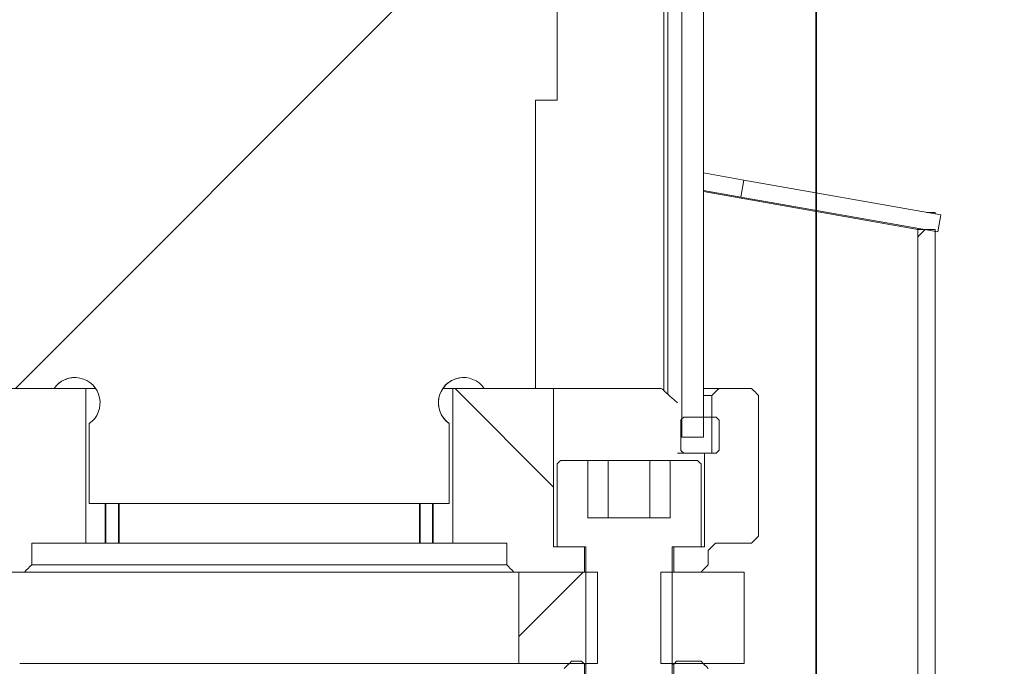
# Model space of a CAD drawing. Header units: millimetres. Extents: x 4 to 1188, y 1 to 840.
# Tile 177 of 256: x 679.91 to 689.04, y 322.36 to 328.34. Entities that reach past the tile are written whole.
import ezdxf

# ---------------------------------------------------------------- set-up
doc = ezdxf.new("R2010")
doc.units = ezdxf.units.MM
doc.layers.add('1', color=7, linetype='Continuous')
doc.styles.add('Arial Unicode MS', font='Arial Unicode MS')
doc.dimstyles.get("Standard").update_dxf_attribs({"dimtxt": 0.18, "dimasz": 0.18, "dimexe": 0.18, "dimexo": 0.0625, "dimgap": 0.09, "dimtad": 0, "dimtih": 1, "dimtoh": 1, "dimdec": 4, "dimzin": 0, "dimdsep": 46, "dimtxsty": 'Standard', "dimcen": 0.09, "dimadec": 0, "dimazin": 0, "dimtfac": 1, "dimtdec": 4, "dimtofl": 0, "dimtmove": 0, "dimatfit": 3, "dimfxl": 0, "dimtolj": 1, "dimtzin": 0, "dimarcsym": 0})

# ---------------------------------------------------------------- blocks, each defined once
blk = doc.blocks.new('_U9')
at = {"layer": '1', "color": 18, "lineweight": 35}
for p, q in [((765.5658, 431.4159), (765.5658, 279.2286)), ((687.2926, 333.4197), (687.2926, 279.2286)), ((687.2926, 281.2286), (765.5658, 281.2286))]:
    blk.add_line(p, q, dxfattribs=at)
at = {"layer": '1', "color": 18, "lineweight": 70}
for points in [[(687.2926, 281.2286), (690.7926, 282.0046), (690.7926, 280.4527)], [(765.5658, 281.2286), (762.0658, 280.4527), (762.0658, 282.0046)]]:
    blk.add_solid(points, dxfattribs=at)
at = {"layer": '1', "color": 18, "linetype": 'Continuous', "lineweight": 13, "insert": (723.2419, 281.9755), "char_height": 3, "attachment_point": 7, "line_spacing_factor": 1.047437, "style": 'Arial Unicode MS'}
blk.add_mtext('\\fArial Unicode MS|b0|i0;\\W1.0000;587', dxfattribs=at)

msp = doc.modelspace()

# ---------------------------------------------------------------- hatches: boundary and pattern name
at = {"layer": '1', "linetype": 'Continuous', "lineweight": 35}
h = msp.add_hatch(dxfattribs=at)
h.set_pattern_fill('ANSI31', color=154, scale=1.55, angle=-2.13e-14, style=0)
h.paths.add_polyline_path([(686.0479, 324.4764), (686.0479, 411.143), (686.2479, 411.143), (686.2479, 324.4764)], flags=0)
h.paths.add_polyline_path([(678.2039, 411.143), (678.4039, 411.143), (678.4039, 324.4764), (678.2039, 324.4764)], flags=0)
h = msp.add_hatch(dxfattribs=at)
h.set_pattern_fill('ANSI31', color=154, scale=1.55, angle=-2.13e-14, style=0)
edge = h.paths.add_edge_path(flags=0)
edge.add_line((684.6926, 327.5964), (684.6926, 324.9297))
edge.add_line((684.6926, 324.9297), (684.2174, 324.9297))
edge.add_ellipse((684.0259, 324.7964), major_axis=(-0.2333, 0), ratio=1, start_angle=214.8499, end_angle=415.1501)
edge.add_line((683.8926, 324.6049), (683.8926, 323.863))
edge.add_line((683.8926, 323.863), (680.5592, 323.863))
edge.add_line((680.5592, 323.863), (680.5592, 324.6049))
edge.add_ellipse((680.4259, 324.7964), major_axis=(-0.2333, 0), ratio=1, start_angle=124.8499, end_angle=325.1501)
edge.add_line((680.2344, 324.9297), (679.7592, 324.9297))
edge.add_line((679.7592, 324.9297), (679.7592, 327.5964))
edge.add_line((679.7592, 327.5964), (679.5592, 327.5964))
edge.add_line((679.5592, 327.5964), (679.5592, 410.2964))
edge.add_line((679.5592, 410.2964), (680.2344, 410.2964))
edge.add_ellipse((680.4259, 410.4297), major_axis=(-0.2333, 0), ratio=1, start_angle=34.8499, end_angle=235.1501)
edge.add_line((680.5592, 410.6212), (680.5592, 410.963))
edge.add_line((680.5592, 410.963), (681.6926, 410.963))
edge.add_line((681.6926, 410.963), (681.6926, 410.2964))
edge.add_line((681.6926, 410.2964), (682.7592, 410.2964))
edge.add_line((682.7592, 410.2964), (682.7592, 410.963))
edge.add_line((682.7592, 410.963), (683.8926, 410.963))
edge.add_line((683.8926, 410.963), (683.8926, 410.6212))
edge.add_ellipse((684.0259, 410.4297), major_axis=(-0.2333, 0), ratio=1, start_angle=304.8499, end_angle=505.1501)
edge.add_line((684.2174, 410.2964), (684.8926, 410.2964))
edge.add_line((684.8926, 410.2964), (684.8926, 327.5964))
edge.add_line((684.8926, 327.5964), (684.6926, 327.5964))
edge = h.paths.add_edge_path(flags=0)
edge.add_ellipse((681.0259, 339.153), major_axis=(0.4533, 0), ratio=1, start_angle=0, end_angle=360)
edge = h.paths.add_edge_path(flags=0)
edge.add_ellipse((683.4259, 339.153), major_axis=(0.4533, 0), ratio=1, start_angle=0, end_angle=360)
edge = h.paths.add_edge_path(flags=0)
edge.add_ellipse((681.0259, 360.4864), major_axis=(0.4533, 0), ratio=1, start_angle=0, end_angle=360)
edge = h.paths.add_edge_path(flags=0)
edge.add_ellipse((683.4259, 360.4864), major_axis=(0.4533, 0), ratio=1, start_angle=0, end_angle=360)
edge = h.paths.add_edge_path(flags=0)
edge.add_ellipse((681.0259, 381.8197), major_axis=(0.4533, 0), ratio=1, start_angle=0, end_angle=360)
edge = h.paths.add_edge_path(flags=0)
edge.add_ellipse((683.4259, 381.8197), major_axis=(0.4533, 0), ratio=1, start_angle=0, end_angle=360)
edge = h.paths.add_edge_path(flags=0)
edge.add_ellipse((683.4259, 403.153), major_axis=(0.4533, 0), ratio=1, start_angle=0, end_angle=360)
edge = h.paths.add_edge_path(flags=0)
edge.add_ellipse((681.0259, 403.153), major_axis=(0.4533, 0), ratio=1, start_angle=0, end_angle=360)
h = msp.add_hatch(dxfattribs=at)
h.set_pattern_fill('ANSI31', color=154, scale=1.55, angle=-2.13e-14, style=0)
h.paths.add_polyline_path([(688.3951, 292.0753), (688.2351, 292.0753), (688.2351, 326.3989), (688.3951, 326.3989)], flags=0)
h = msp.add_hatch(dxfattribs=at)
h.set_pattern_fill('ANSI31', color=154, scale=1.55, angle=89.9544, style=0)
edge = h.paths.add_edge_path(flags=0)
edge.add_line((686.2926, 323.4297), (686.2926, 323.2964))
edge.add_line((686.6926, 323.4964), (686.3592, 323.4964))
edge.add_line((686.3259, 324.3297), (686.3259, 324.9297))
edge.add_line((686.3259, 324.9297), (686.7592, 324.9297))
edge.add_line((686.7592, 324.9297), (686.7592, 323.563))
edge.add_line((686.2592, 323.463), (686.2592, 324.3297))
edge.add_line((685.9725, 323.463), (686.2592, 323.463))
edge.add_line((685.9725, 323.463), (685.9725, 323.2297))
edge.add_line((685.9725, 323.2297), (686.2259, 323.2297))
h.paths.add_polyline_path([(679.3059, 323.463), (679.5926, 323.463), (679.5926, 324.9297), (680.5259, 324.9297), (680.5259, 323.4964), (680.0259, 323.4964), (680.0259, 323.2297), (679.3059, 323.2297)], flags=0)
h.paths.add_polyline_path([(683.9259, 323.4964), (683.9259, 324.9297), (684.8593, 324.9297), (684.8593, 323.463), (685.146, 323.463), (685.146, 323.2297), (684.4259, 323.2297), (684.4259, 323.4964)], flags=0)
edge = h.paths.add_edge_path(flags=0)
edge.add_line((678.1592, 323.2964), (678.1592, 323.4297))
edge.add_line((678.4793, 323.463), (678.4793, 323.2297))
edge.add_line((678.4793, 323.2297), (678.2259, 323.2297))
edge.add_line((678.1926, 323.463), (678.4793, 323.463))
edge.add_line((678.1926, 324.3297), (678.1926, 323.463))
edge.add_line((678.1259, 324.3297), (678.1259, 324.9297))
edge.add_line((678.1259, 324.9297), (677.6926, 324.9297))
edge.add_line((677.6926, 324.9297), (677.6926, 323.563))
edge.add_line((678.0926, 323.4964), (677.7592, 323.4964))
h = msp.add_hatch(dxfattribs=at)
h.set_pattern_fill('ANSI31', color=154, scale=1.55, angle=29.9848, style=0)
h.paths.add_polyline_path([(678.4126, 324.663), (678.4126, 324.3297), (678.0592, 324.3297), (678.0592, 324.663)], flags=0)
h.paths.add_polyline_path([(686.0392, 324.663), (686.3926, 324.663), (686.3926, 324.3297), (686.0392, 324.3297)], flags=0)
h = msp.add_hatch(dxfattribs=at)
h.set_pattern_fill('ANSI31', color=154, scale=1.55, angle=-2.13e-14, style=0)
h.paths.add_polyline_path([(685.8525, 323.2297), (686.6259, 323.2297), (686.6259, 322.383), (685.8525, 322.383)], flags=0)
h.paths.add_polyline_path([(679.9145, 323.2297), (679.9145, 322.383), (679.1859, 322.383), (679.1859, 323.2297)], flags=0)
h.paths.add_polyline_path([(678.5993, 323.2297), (678.5993, 322.383), (678.1517, 322.383), (678.1517, 323.2297)], flags=0)
h.paths.add_polyline_path([(684.5373, 322.383), (684.5373, 323.2297), (685.2659, 323.2297), (685.2659, 322.383)], flags=0)
h = msp.add_hatch(dxfattribs=at)
h.set_pattern_fill('ANSI31', color=154, scale=1.55, angle=29.9848, style=0)
edge = h.paths.add_edge_path(flags=0)
edge.add_line((684.9592, 320.8703), (684.9592, 322.337))
edge.add_line((685.1459, 320.8303), (685.1459, 322.377))
edge = h.paths.add_edge_path(flags=0)
edge.add_line((679.4926, 322.337), (679.4926, 320.8703))
edge.add_line((679.3059, 322.377), (679.3059, 320.8303))
h.paths.add_polyline_path([(678.4793, 322.4036), (678.4793, 320.8036), (678.1592, 320.8036), (678.1592, 322.4036)], flags=0)
h.paths.add_polyline_path([(685.9725, 322.4036), (686.2926, 322.4036), (686.2926, 320.8036), (685.9725, 320.8036)], flags=0)

# ---------------------------------------------------------------- linework, layer by layer
at = {"layer": '1', "color": 154, "linetype": 'Continuous', "lineweight": 13}
for p, q in [((686.0479, 324.4764), (686.0479, 411.143)), ((686.2479, 411.143), (686.2479, 324.4764)), ((684.8926, 410.2964), (684.8926, 327.5964)), ((685.9176, 408.783), (685.9176, 324.8767)), ((686.2479, 326.9247), (686.2479, 333.7944)), ((685.8807, 324.9095), (685.8807, 331.543)), ((684.8926, 327.5964), (684.6926, 327.5964)), ((684.6926, 327.5964), (684.6926, 324.9297)), ((684.6927, 324.9297), (684.6927, 327.5964)), ((684.8926, 327.5964), (684.8927, 327.5964)), ((686.248, 326.9234), (686.6221, 326.8574)), ((686.5943, 326.6998), (686.6221, 326.8574)), ((686.6221, 326.8574), (688.4473, 326.5356)), ((686.2479, 324.93), (686.2479, 326.7622)), ((686.2479, 326.7609), (686.5943, 326.6998)), ((688.2351, 326.3989), (686.2479, 326.752)), ((688.4195, 326.378), (686.5943, 326.6998)), ((688.3151, 326.5589), (688.3951, 326.5589)), ((688.3951, 326.5589), (688.3951, 326.5448)), ((688.4473, 326.5356), (688.4195, 326.378)), ((688.2351, 326.4105), (688.2351, 326.3989)), ((688.2351, 292.0753), (688.2351, 326.3989)), ((688.2351, 326.3989), (688.3951, 326.3989)), ((688.3951, 326.3989), (688.3951, 292.0753)), ((679.5926, 324.9297), (680.5259, 324.9297)), ((680.2344, 324.9297), (679.7592, 324.9297)), ((680.5259, 324.9297), (680.5259, 323.4964)), ((680.526, 324.9297), (680.5259, 324.9297)), ((680.526, 324.9297), (680.6174, 324.9297)), ((680.526, 323.4964), (680.526, 324.9297)), ((683.9259, 324.9297), (683.8345, 324.9297)), ((683.9259, 323.4964), (683.9259, 324.9297)), ((683.9259, 324.9297), (684.8593, 324.9297)), ((684.6926, 324.9297), (684.2174, 324.9297)), ((684.8593, 324.9297), (684.8593, 323.463)), ((684.8593, 324.9297), (685.8579, 324.9297)), ((686.3926, 324.9297), (686.248, 324.9297)), ((686.3926, 324.9297), (686.6926, 324.9297)), ((686.2479, 324.863), (686.3259, 324.863)), ((686.3259, 324.3297), (686.3259, 324.863)), ((686.7592, 323.563), (686.7592, 324.863)), ((686.7592, 324.863), (686.7592, 323.563)), ((686.0392, 324.3564), (686.0392, 324.6364)), ((686.0659, 324.663), (686.3659, 324.663)), ((686.3926, 324.6364), (686.3926, 324.3564)), ((680.5592, 323.863), (680.5592, 324.6049)), ((683.8926, 324.6049), (683.8926, 323.863)), ((683.8927, 324.6049), (683.8926, 324.6049)), ((683.8927, 323.863), (683.8927, 324.6049)), ((686.2479, 324.4764), (686.0479, 324.4764)), ((684.9259, 324.263), (685.1779, 324.263)), ((685.1779, 324.263), (685.1779, 323.7297)), ((685.3668, 324.263), (685.1779, 324.263)), ((685.7517, 324.263), (685.3668, 324.263)), ((685.3668, 324.263), (685.3668, 323.7297)), ((685.9406, 324.263), (685.7517, 324.263)), ((685.7517, 324.263), (685.7517, 323.7297)), ((685.9406, 323.7297), (685.9406, 324.263)), ((685.9406, 324.263), (686.1925, 324.263)), ((686.008, 324.3297), (686.031, 324.3297)), ((686.0659, 324.3297), (686.031, 324.3297)), ((686.3659, 324.3297), (686.0659, 324.3297)), ((686.2592, 324.3297), (686.3259, 324.3297)), ((686.2592, 323.463), (686.2592, 324.3297)), ((684.8926, 323.463), (684.8926, 324.2297)), ((686.2259, 324.2297), (686.2259, 323.463)), ((683.8926, 323.863), (680.5592, 323.863)), ((683.8926, 323.863), (683.8927, 323.863)), ((685.1779, 323.7297), (685.9406, 323.7297)), ((680.5259, 323.4964), (680.0259, 323.4964)), ((680.0259, 323.4964), (680.0259, 323.2964)), ((680.5259, 323.4964), (680.526, 323.4964)), ((680.526, 323.4964), (680.7093, 323.4964)), ((680.8315, 323.4964), (680.7093, 323.4964)), ((680.8315, 323.4964), (683.6205, 323.4964)), ((683.7427, 323.4964), (683.6205, 323.4964)), ((683.7427, 323.4964), (683.9259, 323.4964)), ((684.4259, 323.4964), (683.9259, 323.4964)), ((684.4259, 323.2964), (684.4259, 323.4964)), ((684.8593, 323.463), (685.146, 323.463)), ((685.1593, 323.463), (684.8926, 323.463)), ((685.146, 323.463), (685.146, 323.2297)), ((685.1593, 319.5297), (685.1593, 323.463)), ((686.2259, 323.463), (685.9592, 323.463)), ((685.9592, 323.463), (685.9592, 319.5297)), ((685.9725, 323.2297), (685.9725, 323.463)), ((685.9725, 323.463), (686.2592, 323.463)), ((686.2926, 323.2964), (686.2926, 323.4297)), ((686.2926, 323.4297), (686.2926, 323.2964)), ((686.6926, 323.4964), (686.3592, 323.4964)), ((684.4259, 323.2964), (680.0259, 323.2964)), ((679.9592, 323.2297), (679.3059, 323.2297)), ((679.9592, 323.2297), (679.9838, 323.2297)), ((684.468, 323.2297), (679.9838, 323.2297)), ((684.4681, 323.2297), (684.4926, 323.2297)), ((685.146, 323.2297), (684.4926, 323.2297)), ((684.5373, 322.383), (684.5373, 323.2297)), ((684.5373, 323.2297), (685.2659, 323.2297)), ((685.2659, 323.2297), (685.2659, 322.383)), ((685.8525, 323.2297), (686.6259, 323.2297)), ((685.8525, 322.383), (685.8525, 323.2297)), ((686.2259, 323.2297), (685.9725, 323.2297)), ((686.6259, 323.2297), (686.6259, 322.383)), ((679.9145, 322.383), (684.5374, 322.383)), ((685.2659, 322.383), (684.5373, 322.383)), ((685.0259, 322.4036), (685.1193, 322.4036)), ((685.1459, 322.377), (685.1459, 320.8303)), ((685.1459, 322.377), (685.1593, 322.377)), ((686.6259, 322.383), (685.8525, 322.383)), ((685.9592, 322.377), (685.9725, 322.377)), ((685.9725, 320.8303), (685.9725, 322.377)), ((685.9992, 322.4036), (686.2259, 322.4036))]:
    msp.add_line(p, q, dxfattribs=at)
at = {"layer": '1', "color": 154, "linetype": 'Continuous', "lineweight": 35}
for p, q in [((680.7093, 323.4964), (680.7093, 323.8631)), ((680.8315, 323.8631), (680.8315, 323.4964)), ((683.6205, 323.4964), (683.6205, 323.8631)), ((683.7427, 323.8631), (683.7427, 323.4964))]:
    msp.add_line(p, q, dxfattribs=at)
at = {"layer": '1', "color": 154, "linetype": 'Continuous', "lineweight": 13}
for centre, major_axis, start_param, end_param in [((680.4259, 324.7964), (-0.2333, 0), 2.179042, 5.67494), ((680.426, 324.7964), (0, 0.2333), 6.283162, 7.245736), ((684.026, 324.7964), (0, -0.2333), 3.141616, 5.67494), ((684.0259, 324.7964), (-0.2333, 0), 3.749838, 7.245736)]:
    msp.add_ellipse(centre, major_axis=major_axis, ratio=1, start_param=start_param, end_param=end_param, dxfattribs=at)
for points, degree in [([(684.8927, 410.2964), (684.8927, 327.5964)], 1), ([(686.3259, 324.863), (686.3481, 324.8853), (686.3703, 324.9075), (686.3926, 324.9297)], 3), ([(686.6926, 324.9297), (686.7148, 324.9075), (686.737, 324.8853), (686.7592, 324.863)], 3), ([(686.0392, 324.6364), (686.0481, 324.6453), (686.057, 324.6541), (686.0659, 324.663)], 3), ([(686.3659, 324.663), (686.3748, 324.6541), (686.3837, 324.6453), (686.3926, 324.6364)], 3), ([(686.0659, 324.3297), (686.057, 324.3386), (686.0481, 324.3475), (686.0392, 324.3564)], 3), ([(686.3926, 324.3564), (686.3837, 324.3475), (686.3748, 324.3386), (686.3659, 324.3297)], 3), ([(684.8926, 324.2297), (684.9037, 324.2408), (684.9148, 324.2519), (684.9259, 324.263)], 3), ([(686.1925, 324.263), (686.2037, 324.2519), (686.2148, 324.2408), (686.2259, 324.2297)], 3), ([(686.7592, 323.563), (686.737, 323.5408), (686.7148, 323.5186), (686.6926, 323.4964)], 3), ([(686.3592, 323.4964), (686.337, 323.4741), (686.3148, 323.4519), (686.2926, 323.4297)], 3), ([(680.0259, 323.2964), (680.0037, 323.2741), (679.9815, 323.2519), (679.9592, 323.2297)], 3), ([(684.4926, 323.2297), (684.4703, 323.2519), (684.4481, 323.2741), (684.4259, 323.2964)], 3), ([(686.2926, 323.2964), (686.2703, 323.2741), (686.2481, 323.2519), (686.2259, 323.2297)], 3), ([(684.9592, 322.337), (684.9815, 322.3592), (685.0037, 322.3814), (685.0259, 322.4036)], 3), ([(685.1193, 322.4036), (685.1282, 322.3948), (685.1371, 322.3859), (685.1459, 322.377)], 3), ([(685.9725, 322.377), (685.9814, 322.3859), (685.9903, 322.3948), (685.9992, 322.4036)], 3), ([(686.2259, 322.4036), (686.2481, 322.3814), (686.2703, 322.3592), (686.2926, 322.337)], 3)]:
    msp.add_open_spline(points, degree=degree, dxfattribs=at)
msp.add_open_spline([(686.008, 324.7964), (685.9842, 324.8171), (685.9597, 324.8387), (685.9096, 324.8831), (685.884, 324.9061), (685.8579, 324.9297)], degree=3, knots=[0, 0, 0, 0, 0.5, 0.5, 1, 1, 1, 1], dxfattribs=at)

# ---------------------------------------------------------------- dimensions: what is measured, and where the dimension line sits
at = {"layer": '1', "color": 18, "linetype": 'Continuous', "lineweight": 13}
dim = msp.add_linear_dim(base=(765.5658, 281.2286), p1=(687.2926, 370.7829), p2=(765.5658, 432.4159), dimstyle='Standard', override={"dimtxt": 3, "dimasz": 3.5, "dimexe": 2, "dimexo": 1, "dimgap": 1.5, "dimtad": 1, "dimtih": 1, "dimtoh": 0, "dimdec": 0, "dimlfac": 7.5, "dimzin": 8, "dimdsep": 44, "dimlunit": 2, "dimtxsty": 'Arial Unicode MS', "dimsah": 1, "dimse1": 0, "dimse2": 0, "dimsd1": 0, "dimsd2": 0, "dimclrd": 18, "dimclre": 18, "dimclrt": 18, "dimtol": 0, "dimtm": -0.1, "dimtfac": 0.666667, "dimtdec": 2, "dimtofl": 1, "dimtmove": 0, "dimtzin": 8, "dimlwd": 35, "dimlwe": 35}, dxfattribs=at)
dim.commit()
dim.dimension.update_dxf_attribs({"geometry": '_U9', "text_midpoint": (726.4292, 281.2286), "dimtype": 160})

doc.saveas('drawing.dxf')
